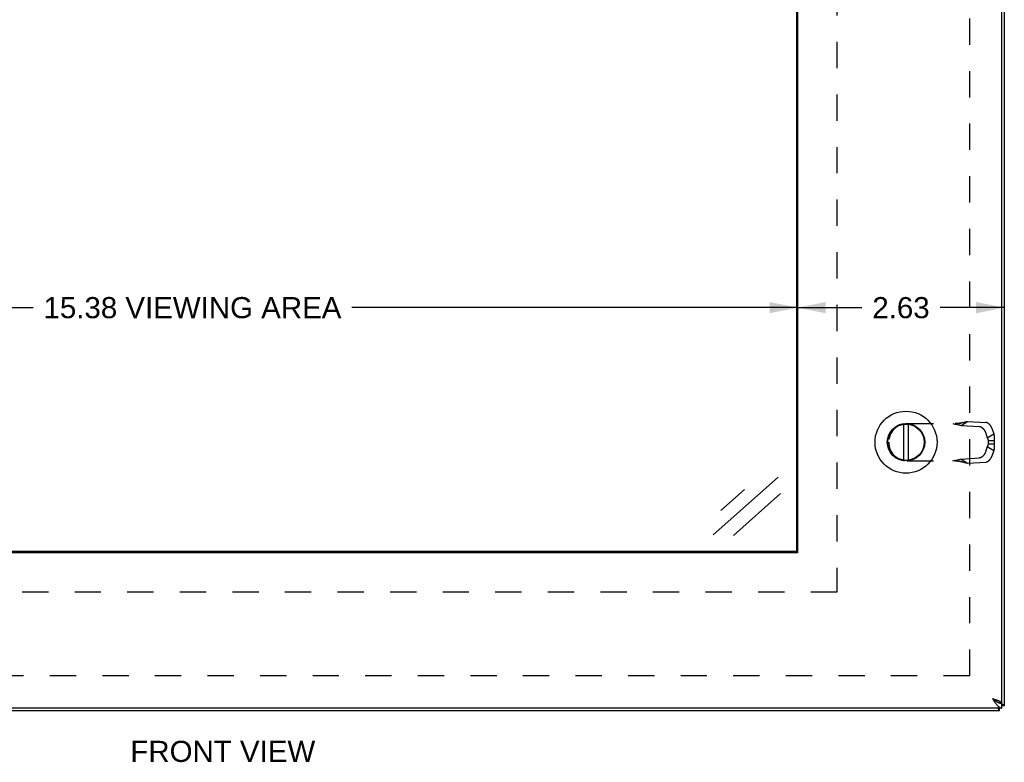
# Model space of a CAD drawing. Header units: inches. Extents: x 0 to 60.7, y 0 to 39.3.
# Tile 6 of 16: x 14.8 to 27.3, y 11.6 to 21.1. Entities that reach past the tile are written whole.
import ezdxf

# ---------------------------------------------------------------- set-up
doc = ezdxf.new("R2010")
doc.units = ezdxf.units.IN
doc.header["$LTSCALE"] = 3.339286
doc.header["$MEASUREMENT"] = 0
doc.linetypes.add('HIDDEN', pattern=[0.2, 0.1, -0.1])
doc.layers.get('0').update_dxf_attribs({"linetype": 'CONTINUOUS'})
doc.layers.add('DEFAULT_2', color=8, linetype='HIDDEN')
doc.layers.add('DIMENSIONS', color=7, linetype='CONTINUOUS')
doc.styles.get("Standard").update_dxf_attribs({"font": 'arial.ttf'})
doc.dimstyles.new('DIMSTYLE_1', dxfattribs={"dimtxt": 0.267857, "dimasz": 0.357143, "dimexe": 0.09, "dimexo": 0.07, "dimgap": 0.0375, "dimtad": 0, "dimtih": 1, "dimtoh": 1, "dimzin": 4, "dimdsep": 46, "dimtxsty": 'Standard', "dimblk": '_FILLED', "dimblk1": '_FILLED', "dimblk2": '_FILLED', "dimcen": 0.09, "dimazin": 1, "dimtfac": 1, "dimtofl": 0, "dimtmove": 0, "dimatfit": 3, "dimldrblk": '_FILLED', "dimfxl": 0, "dimtolj": 1, "dimtzin": 4, "dimarcsym": 0})

# ---------------------------------------------------------------- blocks, each defined once
blk = doc.blocks.new('_FILLED')
at = {"color": 0, "linetype": 'ByBlock'}
blk.add_solid([(0, 0), (-1, 0.2), (-1, -0.2)], dxfattribs=at)
blk = doc.blocks.new('*D8')
at = {"layer": 'DIMENSIONS', "color": 2, "linetype": 'Continuous'}
for p, q in [((9.277, 17.422), (14.942, 17.422)), ((24.652, 17.422), (18.987, 17.422))]:
    blk.add_line(p, q, dxfattribs=at)
at = {"layer": 'DIMENSIONS', "color": 2, "linetype": 'Continuous', "xscale": 0.3571428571, "yscale": 0.3571428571, "zscale": 0.3571428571, "rotation": 180}
blk.add_blockref('_FILLED', (9.277, 17.422), dxfattribs=at)
at = {"layer": 'DIMENSIONS', "color": 2, "linetype": 'Continuous', "xscale": 0.3571428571, "yscale": 0.3571428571, "zscale": 0.3571428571}
blk.add_blockref('_FILLED', (24.652, 17.422), dxfattribs=at)
at = {"layer": 'DIMENSIONS', "color": 2, "linetype": 'Continuous', "insert": (16.964, 17.556), "char_height": 0.26786, "width": 3.77788, "attachment_point": 2, "line_spacing_factor": 0.9}
blk.add_mtext('15.38 VIEWING AREA', dxfattribs=at)
blk = doc.blocks.new('*D17')
at = {"layer": 'DIMENSIONS', "color": 2, "linetype": 'Continuous'}
for p, q in [((24.652, 17.422), (25.467, 17.422)), ((27.277, 17.422), (26.463, 17.422))]:
    blk.add_line(p, q, dxfattribs=at)
at = {"layer": 'DIMENSIONS', "color": 2, "linetype": 'Continuous', "xscale": 0.3571428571, "yscale": 0.3571428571, "zscale": 0.3571428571, "rotation": 180}
blk.add_blockref('_FILLED', (24.652, 17.422), dxfattribs=at)
at = {"layer": 'DIMENSIONS', "color": 2, "linetype": 'Continuous', "xscale": 0.3571428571, "yscale": 0.3571428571, "zscale": 0.3571428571}
blk.add_blockref('_FILLED', (27.277, 17.422), dxfattribs=at)
at = {"layer": 'DIMENSIONS', "color": 2, "linetype": 'Continuous', "insert": (25.965, 17.556), "char_height": 0.2679, "width": 0.72789, "attachment_point": 2, "line_spacing_factor": 0.9}
blk.add_mtext('2.63', dxfattribs=at)

msp = doc.modelspace()

# ---------------------------------------------------------------- linework, layer by layer
at = {"color": 3, "linetype": 'Continuous'}
for p, q in [((27.2469, 12.4031), (27.2469, 28.2131)), ((27.2775, 28.2481), (27.2775, 12.3681)), ((24.6519, 26.3081), (24.6519, 14.3081)), ((24.6519, 14.3081), (9.2769, 14.3081)), ((27.221, 12.4031), (27.2231, 12.401)), ((27.2459, 12.4031), (27.2469, 12.4031)), ((27.2469, 12.3381), (7.3069, 12.3381)), ((7.3375, 12.3081), (27.2175, 12.3081))]:
    msp.add_line(p, q, dxfattribs=at)
at = {"color": 7, "linetype": 'Continuous'}
for p, q in [((24.6362, 26.2925), (24.6362, 14.3237)), ((25.9992, 15.4851), (25.9992, 15.9412)), ((26.0587, 15.4851), (26.0587, 15.9412)), ((24.6362, 14.3237), (9.2925, 14.3237)), ((27.2459, 12.4031), (27.2156, 12.4031)), ((27.2469, 12.3381), (27.2469, 12.3981)), ((27.2175, 12.3081), (27.2175, 12.3381)), ((27.2775, 12.3681), (27.2469, 12.3681))]:
    msp.add_line(p, q, dxfattribs=at)
at = {"color": 3, "linetype": 'Continuous'}
for points in [[(27.1269, 12.4581), (27.1336, 12.456), (27.1402, 12.4539), (27.1468, 12.4518), (27.1533, 12.4497), (27.1597, 12.4475), (27.1661, 12.4454), (27.1723, 12.4433), (27.1784, 12.4412), (27.1843, 12.4391), (27.19, 12.437), (27.1956, 12.4349), (27.2009, 12.4327), (27.206, 12.4306), (27.2109, 12.4285), (27.2155, 12.4264), (27.2199, 12.4243), (27.2239, 12.4222), (27.2277, 12.42), (27.2311, 12.4179), (27.2343, 12.4158), (27.2371, 12.4137), (27.2395, 12.4116), (27.2417, 12.4095), (27.2434, 12.4074), (27.2448, 12.4052), (27.2459, 12.4031)], [(27.1269, 12.4581), (27.1315, 12.4509), (27.1362, 12.4437), (27.1408, 12.4365), (27.1454, 12.4294), (27.15, 12.4224), (27.1546, 12.4156), (27.1592, 12.4089), (27.1639, 12.4023), (27.1685, 12.396), (27.1731, 12.39), (27.1777, 12.3841), (27.1823, 12.3786), (27.1869, 12.3733), (27.1915, 12.3683), (27.1961, 12.3637), (27.2007, 12.3594), (27.2054, 12.3554), (27.21, 12.3519), (27.2146, 12.3487), (27.2192, 12.3459), (27.2238, 12.3436), (27.2285, 12.3416), (27.2331, 12.3401), (27.2377, 12.339), (27.2423, 12.3383), (27.2469, 12.3381)], [(27.2775, 12.3681), (27.2772, 12.3697), (27.2765, 12.3712), (27.2754, 12.3727), (27.2738, 12.3742), (27.2717, 12.3758), (27.2692, 12.3773), (27.2662, 12.3788), (27.2629, 12.3804), (27.2591, 12.3819), (27.2549, 12.3834), (27.2504, 12.385), (27.2469, 12.386)], [(27.2175, 12.3081), (27.2159, 12.3084), (27.2144, 12.3091), (27.2129, 12.3102), (27.2113, 12.3118), (27.2098, 12.3139), (27.2083, 12.3164), (27.2068, 12.3194), (27.2052, 12.3227), (27.2037, 12.3265), (27.2022, 12.3307), (27.2006, 12.3352), (27.1997, 12.3381)]]:
    msp.add_lwpolyline(points, dxfattribs=at)
at = {"color": 7, "linetype": 'Continuous'}
for points in [[(27.1269, 12.4581), (27.1308, 12.4556), (27.1348, 12.4531), (27.1386, 12.4506), (27.1425, 12.4481), (27.1462, 12.4456), (27.1499, 12.4431), (27.1535, 12.4406), (27.1569, 12.4381), (27.1603, 12.4356), (27.1634, 12.4331), (27.1665, 12.4306), (27.1693, 12.4281), (27.172, 12.4256), (27.1745, 12.4231)], [(27.1269, 12.4581), (27.1315, 12.4545), (27.1362, 12.4509), (27.1408, 12.4473), (27.1454, 12.4438), (27.15, 12.4403), (27.1546, 12.4368), (27.1592, 12.4335), (27.1639, 12.4302), (27.1685, 12.4271), (27.1731, 12.424)], [(27.1731, 12.424), (27.1777, 12.4211), (27.1823, 12.4183), (27.1869, 12.4157)], [(27.1869, 12.4157), (27.1915, 12.4132), (27.1961, 12.4109), (27.2007, 12.4088), (27.2054, 12.4068), (27.21, 12.405), (27.2146, 12.4034)], [(27.2146, 12.4034), (27.2192, 12.402), (27.2238, 12.4008), (27.2285, 12.3999), (27.2331, 12.3991), (27.2377, 12.3986), (27.2423, 12.3982), (27.2469, 12.3981)]]:
    msp.add_lwpolyline(points, dxfattribs=at)
for radius in [0.3941, 0.2375, 0.23]:
    msp.add_circle((26.0289, 15.7131), radius, dxfattribs=at)
at = {"layer": 'DEFAULT_2', "color": 8, "linetype": 'HIDDEN'}
for p, q in [((26.8398, 12.7458), (26.8398, 27.8705)), ((25.1519, 26.8081), (25.1519, 13.8081)), ((26.0449, 15.9493), (26.6979, 15.9493)), ((26.7285, 15.9264), (26.8101, 15.9781)), ((26.7285, 15.9264), (26.9612, 15.9132)), ((26.8101, 15.9781), (27.0428, 15.9649)), ((27.1186, 15.8913), (27.1433, 15.8198)), ((27.0371, 15.8396), (27.0617, 15.7681)), ((27.0617, 15.7681), (27.1433, 15.8198)), ((25.8089, 15.7133), (25.8089, 15.7129)), ((27.0617, 15.6582), (27.0371, 15.5867)), ((27.0617, 15.6582), (27.1433, 15.6065)), ((27.0726, 15.7352), (27.1484, 15.7352)), ((27.0726, 15.7352), (27.0726, 15.691)), ((27.0726, 15.691), (27.1484, 15.691)), ((27.1484, 15.7352), (27.1484, 15.691)), ((26.7285, 15.4999), (26.9612, 15.5131)), ((27.1433, 15.6065), (27.1186, 15.535)), ((26.0449, 15.4769), (26.6979, 15.4769)), ((26.7285, 15.4999), (26.8101, 15.4482)), ((26.7328, 15.4679), (26.7458, 15.4645)), ((26.7458, 15.4645), (26.7575, 15.4614)), ((26.8101, 15.4482), (27.0428, 15.4614)), ((25.1519, 13.8081), (8.7769, 13.8081)), ((26.8398, 12.7458), (7.7151, 12.7458))]:
    msp.add_line(p, q, dxfattribs=at)
for points in [[(26.622, 15.9493), (26.6358, 15.9466), (26.6495, 15.9438), (26.6631, 15.9411), (26.6765, 15.9382), (26.6897, 15.9354), (26.7028, 15.9325), (26.7158, 15.9295), (26.7285, 15.9264)], [(26.7458, 15.9618), (26.7395, 15.9602), (26.7329, 15.9586), (26.7262, 15.9571), (26.7196, 15.9558), (26.7129, 15.9546), (26.7062, 15.9535), (26.6995, 15.9525), (26.6928, 15.9517), (26.6861, 15.951), (26.6794, 15.9504), (26.6727, 15.9499), (26.6659, 15.9496), (26.6592, 15.9494), (26.6529, 15.9493)], [(26.6979, 15.9493), (26.7068, 15.9516), (26.7156, 15.9539), (26.7243, 15.9561), (26.7328, 15.9584), (26.7575, 15.9649)], [(26.7575, 15.9649), (26.7655, 15.967), (26.7733, 15.969), (26.7809, 15.971), (26.7884, 15.9729), (26.7958, 15.9747), (26.803, 15.9764), (26.8101, 15.9781)], [(26.9612, 15.9132), (26.9629, 15.913), (26.9645, 15.9128), (26.9662, 15.9126), (26.9679, 15.9122), (26.9696, 15.9118), (26.9713, 15.9114), (26.973, 15.9108), (26.9748, 15.9102), (26.9766, 15.9095), (26.9783, 15.9088), (26.9801, 15.908), (26.9819, 15.9071), (26.9837, 15.9062), (26.9855, 15.9052), (26.9872, 15.9041), (26.989, 15.903), (26.9908, 15.9018), (26.9926, 15.9006), (26.9944, 15.8993), (26.9961, 15.8979), (26.9979, 15.8965), (26.9996, 15.8951), (27.0013, 15.8936), (27.0031, 15.892), (27.0047, 15.8904), (27.0064, 15.8887), (27.0081, 15.887), (27.0097, 15.8853), (27.0113, 15.8835), (27.0129, 15.8817), (27.0145, 15.8798), (27.016, 15.8779), (27.0175, 15.8759), (27.0189, 15.874), (27.0204, 15.872), (27.0218, 15.8699), (27.0231, 15.8679), (27.0245, 15.8658), (27.0258, 15.8637), (27.027, 15.8615), (27.0282, 15.8594), (27.0294, 15.8572), (27.0305, 15.855), (27.0316, 15.8528), (27.0326, 15.8506), (27.0336, 15.8484), (27.0345, 15.8462), (27.0354, 15.844), (27.0363, 15.8418), (27.0371, 15.8396)], [(27.1186, 15.8913), (27.1178, 15.8935), (27.1169, 15.8957), (27.116, 15.8979), (27.1151, 15.9002), (27.1141, 15.9024), (27.1131, 15.9046), (27.112, 15.9068), (27.1109, 15.9089), (27.1097, 15.9111), (27.1085, 15.9133), (27.1073, 15.9154), (27.106, 15.9175), (27.1047, 15.9196), (27.1033, 15.9216), (27.1019, 15.9237), (27.1005, 15.9257), (27.099, 15.9277), (27.0975, 15.9296), (27.096, 15.9315), (27.0944, 15.9334), (27.0928, 15.9352), (27.0912, 15.937), (27.0896, 15.9387), (27.0879, 15.9404), (27.0863, 15.9421), (27.0846, 15.9437), (27.0829, 15.9453), (27.0811, 15.9468), (27.0794, 15.9482), (27.0776, 15.9497), (27.0759, 15.951), (27.0741, 15.9523), (27.0723, 15.9535), (27.0705, 15.9547), (27.0688, 15.9558), (27.067, 15.9569), (27.0652, 15.9579), (27.0634, 15.9588), (27.0616, 15.9597), (27.0598, 15.9605), (27.0581, 15.9612), (27.0563, 15.9619), (27.0546, 15.9625), (27.0528, 15.9631), (27.0511, 15.9635), (27.0494, 15.9639), (27.0477, 15.9643), (27.046, 15.9645), (27.0444, 15.9647), (27.0428, 15.9649)], [(27.0617, 15.7681), (27.0628, 15.7658), (27.0639, 15.7636), (27.0649, 15.7613), (27.0658, 15.759), (27.0667, 15.7567), (27.0676, 15.7544), (27.0684, 15.752), (27.0691, 15.7497), (27.0698, 15.7473), (27.0705, 15.7449), (27.0711, 15.7425), (27.0716, 15.7401), (27.0721, 15.7377), (27.0726, 15.7352)], [(27.1433, 15.8198), (27.1442, 15.8158), (27.1451, 15.8119), (27.1459, 15.8078), (27.1466, 15.8038), (27.1473, 15.7997), (27.1478, 15.7955), (27.1483, 15.7914), (27.1488, 15.7872), (27.1491, 15.7829), (27.1494, 15.7787), (27.1497, 15.7744), (27.1498, 15.7701), (27.1499, 15.7658), (27.1499, 15.7615), (27.1498, 15.7571), (27.1497, 15.7527), (27.1495, 15.7484), (27.1492, 15.744), (27.1489, 15.7396), (27.1484, 15.7352)], [(27.0726, 15.691), (27.0721, 15.6886), (27.0716, 15.6862), (27.0711, 15.6838), (27.0705, 15.6814), (27.0698, 15.679), (27.0691, 15.6766), (27.0684, 15.6742), (27.0676, 15.6718), (27.0667, 15.6695), (27.0658, 15.6672), (27.0649, 15.6649), (27.0639, 15.6626), (27.0628, 15.6604), (27.0617, 15.6582)], [(27.1484, 15.691), (27.1489, 15.6861), (27.1493, 15.6813), (27.1496, 15.6764), (27.1498, 15.6716), (27.1499, 15.6667), (27.1499, 15.6619), (27.1498, 15.6571), (27.1497, 15.6523), (27.1494, 15.6476), (27.1491, 15.6428), (27.1487, 15.6382), (27.1482, 15.6335), (27.1476, 15.6289), (27.1469, 15.6243), (27.1461, 15.6198), (27.1453, 15.6153), (27.1443, 15.6109), (27.1433, 15.6065)], [(27.0371, 15.5867), (27.0363, 15.5845), (27.0354, 15.5822), (27.0345, 15.58), (27.0336, 15.5778), (27.0326, 15.5756), (27.0316, 15.5734), (27.0305, 15.5712), (27.0294, 15.569), (27.0282, 15.5669), (27.027, 15.5647), (27.0258, 15.5626), (27.0245, 15.5605), (27.0231, 15.5584), (27.0218, 15.5563), (27.0204, 15.5543), (27.0189, 15.5523), (27.0175, 15.5503), (27.016, 15.5484), (27.0145, 15.5465), (27.0129, 15.5446), (27.0113, 15.5428), (27.0097, 15.541), (27.0081, 15.5392), (27.0064, 15.5375), (27.0047, 15.5359), (27.0031, 15.5342), (27.0013, 15.5327), (26.9996, 15.5312), (26.9979, 15.5297), (26.9961, 15.5283), (26.9944, 15.527), (26.9926, 15.5257), (26.9908, 15.5244), (26.989, 15.5232), (26.9872, 15.5221), (26.9855, 15.5211), (26.9837, 15.5201), (26.9819, 15.5191), (26.9801, 15.5183), (26.9783, 15.5175), (26.9766, 15.5167), (26.9748, 15.516), (26.973, 15.5154), (26.9713, 15.5149), (26.9696, 15.5144), (26.9679, 15.514), (26.9662, 15.5137), (26.9645, 15.5134), (26.9629, 15.5132), (26.9612, 15.5131)], [(27.0428, 15.4614), (27.0444, 15.4615), (27.046, 15.4617), (27.0477, 15.462), (27.0494, 15.4623), (27.0511, 15.4627), (27.0528, 15.4632), (27.0546, 15.4637), (27.0563, 15.4643), (27.0581, 15.465), (27.0598, 15.4657), (27.0616, 15.4665), (27.0634, 15.4674), (27.0652, 15.4684), (27.067, 15.4693), (27.0688, 15.4704), (27.0705, 15.4715), (27.0723, 15.4727), (27.0741, 15.4739), (27.0759, 15.4752), (27.0776, 15.4766), (27.0794, 15.478), (27.0811, 15.4795), (27.0829, 15.481), (27.0846, 15.4825), (27.0863, 15.4841), (27.0879, 15.4858), (27.0896, 15.4875), (27.0912, 15.4893), (27.0928, 15.491), (27.0944, 15.4929), (27.096, 15.4947), (27.0975, 15.4967), (27.099, 15.4986), (27.1005, 15.5006), (27.1019, 15.5026), (27.1033, 15.5046), (27.1047, 15.5067), (27.106, 15.5088), (27.1073, 15.5109), (27.1085, 15.513), (27.1097, 15.5151), (27.1109, 15.5173), (27.112, 15.5195), (27.1131, 15.5217), (27.1141, 15.5239), (27.1151, 15.5261), (27.116, 15.5283), (27.1169, 15.5305), (27.1178, 15.5328), (27.1186, 15.535)], [(26.622, 15.4769), (26.6358, 15.4797), (26.6495, 15.4824), (26.6631, 15.4852), (26.6765, 15.488), (26.6897, 15.4909), (26.7028, 15.4938), (26.7158, 15.4968), (26.7285, 15.4999)], [(26.6529, 15.4769), (26.6592, 15.4769), (26.6659, 15.4767), (26.6727, 15.4763), (26.6794, 15.4759), (26.6861, 15.4753), (26.6928, 15.4746), (26.6995, 15.4737), (26.7062, 15.4728), (26.7129, 15.4717), (26.7196, 15.4704), (26.7262, 15.4691), (26.7329, 15.4676), (26.7395, 15.4661), (26.7458, 15.4645)], [(26.6979, 15.4769), (26.7068, 15.4746), (26.7156, 15.4724), (26.7243, 15.4701), (26.7328, 15.4679)], [(26.7575, 15.4614), (26.7655, 15.4593), (26.7733, 15.4573), (26.7809, 15.4553), (26.7884, 15.4534), (26.7958, 15.4516), (26.803, 15.4498), (26.8101, 15.4482)]]:
    msp.add_lwpolyline(points, dxfattribs=at)
for centre, start, end in [((26.0449, 15.7133), 90, 180), ((26.0449, 15.7129), 180, 270)]:
    msp.add_arc(centre, 0.236, start, end, dxfattribs=at)
at = {"layer": 'DIMENSIONS', "color": 7, "linetype": 'Continuous'}
for p, q in [((23.5779, 14.5355), (24.4045, 15.2703)), ((23.676, 14.8447), (23.9758, 15.1112)), ((24.4357, 15.0602), (23.8376, 14.5286))]:
    msp.add_line(p, q, dxfattribs=at)

# ---------------------------------------------------------------- texts
at = {"layer": 'DIMENSIONS', "color": 2, "linetype": 'Continuous', "insert": (17.3493, 11.9217), "char_height": 0.26786, "width": 2.343999, "attachment_point": 2, "line_spacing_factor": 0.9}
msp.add_mtext('FRONT VIEW', dxfattribs=at)

# ---------------------------------------------------------------- dimensions: what is measured, and where the dimension line sits
at = {"layer": 'DIMENSIONS', "color": 2, "linetype": 'Continuous'}
dim = msp.add_linear_dim(base=(9.2768731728, 17.4222026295), p1=(24.6518731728, 14.308123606), p2=(9.2768731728, 14.308123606), angle=180, text='<> VIEWING AREA', dimstyle='DIMSTYLE_1', dxfattribs=at)
dim.commit()
dim.dimension.update_dxf_attribs({"geometry": '*D8', "text_midpoint": (16.9643731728, 17.4222026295), "dimtype": 160})
dim = msp.add_linear_dim(base=(27.2775, 17.4222), p1=(24.6519, 14.3081), p2=(27.2775, 12.3681), dimstyle='DIMSTYLE_1', dxfattribs=at)
dim.commit()
dim.dimension.update_dxf_attribs({"geometry": '*D17', "text_midpoint": (25.9613, 17.4207), "dimtype": 160})

doc.saveas('drawing.dxf')
